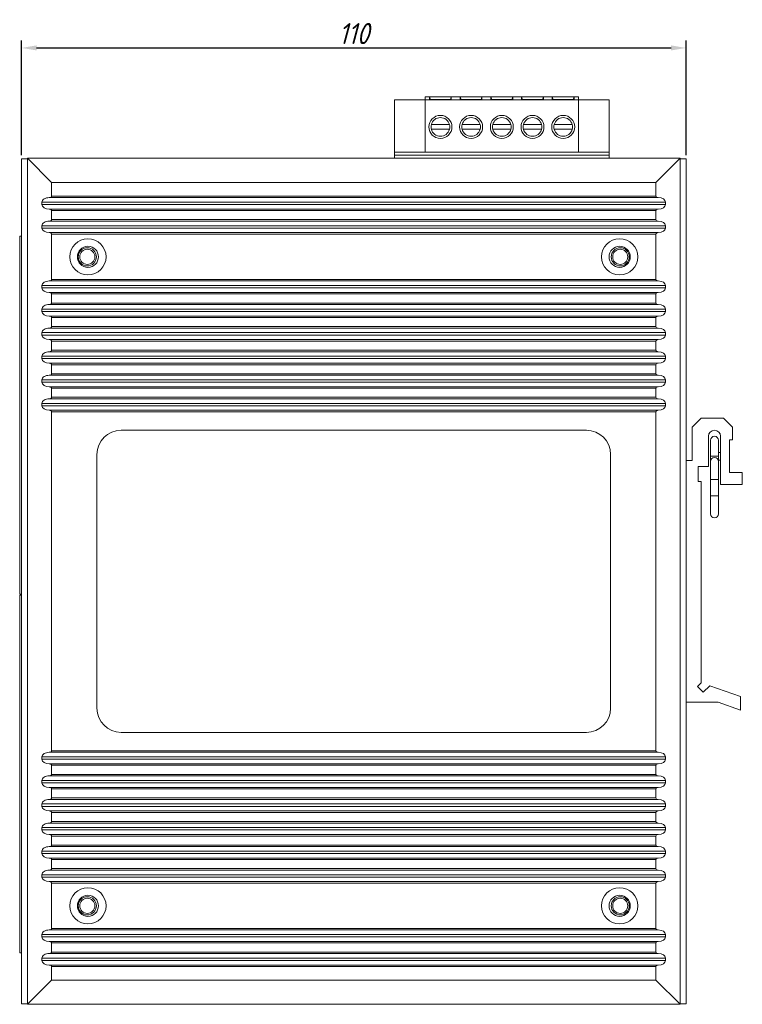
# Model space of a CAD drawing. Header units: millimetres. Extents: x -47 to 394, y -55 to 504.
# Tile 2 of 7: x -47 to 73, y 124 to 287. Entities that reach past the tile are written whole.
import ezdxf

# ---------------------------------------------------------------- set-up
doc = ezdxf.new("R2010")
doc.units = ezdxf.units.MM
doc.layers.get('0').update_dxf_attribs({"lineweight": 20})
doc.layers.add('DIM', color=3, linetype='Continuous', lineweight=20)
doc.styles.get("Standard").update_dxf_attribs({"font": 'gbeitc.shx', "height": 3.5})
doc.dimstyles.new('ISO-25', dxfattribs={"dimtxt": 2.5, "dimasz": 2.5, "dimexe": 1.25, "dimexo": 0.625, "dimtad": 1, "dimtxsty": 'Standard', "dimcen": 2.5, "dimadec": 0, "dimazin": 0, "dimtfac": 1, "dimtmove": 0, "dimatfit": 3, "dimfxl": 0, "dimarcsym": 0})

# ---------------------------------------------------------------- blocks, each defined once
blk = doc.blocks.new('*D75')
at = {"layer": 'Defpoints', "color": 0}
for p in [(63.43, 281.88), (-46.57, 263.51), (63.43, 263.51)]:
    blk.add_point(p, dxfattribs=at)
at = {"layer": 'DIM', "color": 0, "lineweight": -2}
for p, q in [((-46.57, 264.14), (-46.57, 283.13)), ((63.43, 264.14), (63.43, 283.13)), ((-44.07, 281.88), (60.93, 281.88))]:
    blk.add_line(p, q, dxfattribs=at)
at = {"layer": 'DIM', "color": 0}
for points in [[(-44.07, 282.3), (-44.07, 281.47), (-46.57, 281.88)], [(60.93, 282.3), (60.93, 281.47), (63.43, 281.88)]]:
    blk.add_solid(points, dxfattribs=at)
at = {"layer": 'DIM', "color": 0, "insert": (8.43, 284.26), "char_height": 3.5, "attachment_point": 5}
blk.add_mtext('110', dxfattribs=at)

msp = doc.modelspace()

# ---------------------------------------------------------------- linework, layer by layer
at = {"color": 7, "linetype": 'Continuous', "lineweight": 15}
for p, q in [((20.225, 273.813), (45.625, 273.813)), ((20.225, 273.313), (20.225, 273.813)), ((20.965, 273.804), (24.565, 273.804)), ((20.965, 273.339), (20.965, 273.804)), ((21.115, 273.339), (20.965, 273.804)), ((24.415, 273.339), (24.565, 273.804)), ((24.565, 273.804), (24.565, 273.339)), ((26.045, 273.804), (29.645, 273.804)), ((26.045, 273.339), (26.045, 273.804)), ((26.045, 273.804), (26.195, 273.339)), ((29.495, 273.339), (29.645, 273.804)), ((29.645, 273.804), (29.645, 273.339)), ((31.125, 273.804), (34.725, 273.804)), ((31.125, 273.339), (31.125, 273.804)), ((31.125, 273.804), (31.275, 273.339)), ((34.575, 273.339), (34.725, 273.804)), ((34.725, 273.804), (34.725, 273.339)), ((36.205, 273.804), (39.805, 273.804)), ((36.205, 273.339), (36.205, 273.804)), ((36.205, 273.804), (36.355, 273.339)), ((39.655, 273.339), (39.805, 273.804)), ((39.805, 273.804), (39.805, 273.339)), ((41.285, 273.804), (44.885, 273.804)), ((41.285, 273.339), (41.285, 273.804)), ((41.285, 273.804), (41.435, 273.339)), ((44.885, 273.804), (44.735, 273.339)), ((44.885, 273.804), (44.885, 273.339)), ((45.625, 273.313), (45.625, 273.813)), ((15.145, 264.613), (15.145, 273.313)), ((15.145, 273.313), (20.225, 273.313)), ((20.225, 264.613), (20.225, 273.313)), ((20.225, 273.313), (45.625, 273.313)), ((24.565, 273.339), (20.965, 273.339)), ((29.645, 273.339), (26.045, 273.339)), ((34.725, 273.339), (31.125, 273.339)), ((39.805, 273.339), (36.205, 273.339)), ((44.885, 273.339), (41.285, 273.339)), ((45.625, 264.613), (45.625, 273.313)), ((50.705, 273.313), (45.625, 273.313)), ((50.705, 264.613), (50.705, 273.313)), ((24.263, 269.213), (21.268, 269.213)), ((29.343, 269.213), (26.348, 269.213)), ((34.423, 269.213), (31.428, 269.213)), ((39.503, 269.213), (36.508, 269.213)), ((44.583, 269.213), (41.588, 269.213)), ((21.268, 268.413), (24.263, 268.413)), ((26.348, 268.413), (29.343, 268.413)), ((31.428, 268.413), (34.423, 268.413)), ((36.508, 268.413), (39.503, 268.413)), ((41.588, 268.413), (44.583, 268.413)), ((15.145, 264.113), (15.145, 264.613)), ((15.145, 264.613), (20.225, 264.613)), ((50.705, 264.113), (15.145, 264.113)), ((15.145, 263.613), (15.145, 264.113)), ((20.225, 264.613), (45.625, 264.613)), ((50.705, 264.613), (45.625, 264.613)), ((50.705, 264.113), (50.705, 264.613)), ((50.705, 263.613), (50.705, 264.113)), ((-46.575, 123.713), (-46.575, 263.513)), ((-46.575, 263.513), (-45.575, 263.513)), ((-45.575, 263.613), (-41.575, 259.613)), ((62.425, 263.613), (-45.575, 263.613)), ((-45.575, 123.613), (-45.575, 263.613)), ((58.425, 259.613), (62.425, 263.613)), ((62.425, 123.613), (62.425, 263.613)), ((62.425, 263.513), (63.425, 263.513)), ((63.425, 263.513), (63.425, 213.613)), ((58.425, 259.613), (-41.575, 259.613)), ((-41.575, 257.363), (-41.575, 259.613)), ((58.425, 257.363), (58.425, 259.613)), ((-43.175, 256.363), (-43.175, 255.963)), ((60.025, 256.363), (-43.175, 256.363)), ((-43.175, 255.963), (60.025, 255.963)), ((-41.975, 257.113), (58.825, 257.113)), ((-41.575, 257.363), (58.425, 257.363)), ((60.025, 255.963), (60.025, 256.363)), ((58.825, 255.213), (-41.975, 255.213)), ((-41.575, 253.463), (-41.575, 254.963)), ((58.425, 254.963), (-41.575, 254.963)), ((58.425, 253.463), (58.425, 254.963)), ((-41.975, 253.213), (58.825, 253.213)), ((-41.575, 253.463), (58.425, 253.463)), ((-43.175, 252.463), (-43.175, 252.063)), ((60.025, 252.463), (-43.175, 252.463)), ((-43.175, 252.063), (60.025, 252.063)), ((58.825, 251.313), (-41.975, 251.313)), ((-41.575, 243.563), (-41.575, 251.063)), ((58.425, 251.063), (-41.575, 251.063)), ((58.425, 243.563), (58.425, 251.063)), ((60.025, 252.063), (60.025, 252.463)), ((-46.865, 250.713), (-46.865, 191.513)), ((-46.575, 250.713), (-46.865, 250.713)), ((-41.975, 243.313), (58.825, 243.313)), ((-41.575, 243.563), (58.425, 243.563)), ((-43.175, 242.563), (-43.175, 242.163)), ((60.025, 242.563), (-43.175, 242.563)), ((-43.175, 242.163), (60.025, 242.163)), ((58.825, 241.413), (-41.975, 241.413)), ((58.425, 241.163), (-41.575, 241.163)), ((-41.575, 239.663), (-41.575, 241.163)), ((58.425, 239.663), (58.425, 241.163)), ((60.025, 242.163), (60.025, 242.563)), ((-41.575, 239.663), (58.425, 239.663)), ((-43.175, 238.663), (-43.175, 238.263)), ((60.025, 238.663), (-43.175, 238.663)), ((-43.175, 238.263), (60.025, 238.263)), ((-41.975, 239.413), (58.825, 239.413)), ((60.025, 238.263), (60.025, 238.663)), ((58.825, 237.513), (-41.975, 237.513)), ((-41.575, 235.763), (-41.575, 237.263)), ((58.425, 237.263), (-41.575, 237.263)), ((58.425, 235.763), (58.425, 237.263)), ((-43.175, 234.763), (-43.175, 234.363)), ((60.025, 234.763), (-43.175, 234.763)), ((-41.975, 235.513), (58.825, 235.513)), ((-41.575, 235.763), (58.425, 235.763)), ((60.025, 234.363), (60.025, 234.763)), ((-43.175, 234.363), (60.025, 234.363)), ((58.825, 233.613), (-41.975, 233.613)), ((58.425, 233.363), (-41.575, 233.363)), ((-41.575, 231.863), (-41.575, 233.363)), ((58.425, 231.863), (58.425, 233.363)), ((-41.975, 231.613), (58.825, 231.613)), ((-41.575, 231.863), (58.425, 231.863)), ((-43.175, 230.863), (-43.175, 230.463)), ((60.025, 230.863), (-43.175, 230.863)), ((-43.175, 230.463), (60.025, 230.463)), ((60.025, 230.463), (60.025, 230.863)), ((58.825, 229.713), (-41.975, 229.713)), ((58.425, 229.463), (-41.575, 229.463)), ((-41.575, 227.963), (-41.575, 229.463)), ((58.425, 227.963), (58.425, 229.463)), ((-43.175, 226.963), (-43.175, 226.563)), ((60.025, 226.963), (-43.175, 226.963)), ((-43.175, 226.563), (60.025, 226.563)), ((-41.975, 227.713), (58.825, 227.713)), ((-41.575, 227.963), (58.425, 227.963)), ((60.025, 226.563), (60.025, 226.963)), ((58.825, 225.813), (-41.975, 225.813)), ((-41.575, 224.063), (-41.575, 225.563)), ((58.425, 225.563), (-41.575, 225.563)), ((58.425, 224.063), (58.425, 225.563)), ((-41.975, 223.813), (58.825, 223.813)), ((-41.575, 224.063), (58.425, 224.063)), ((-43.175, 223.063), (-43.175, 222.663)), ((60.025, 223.063), (-43.175, 223.063)), ((-43.175, 222.663), (60.025, 222.663)), ((58.825, 221.913), (-41.975, 221.913)), ((-41.575, 165.563), (-41.575, 221.663)), ((58.425, 221.663), (-41.575, 221.663)), ((58.425, 165.563), (58.425, 221.663)), ((60.025, 222.663), (60.025, 223.063)), ((64.425, 219.113), (65.925, 220.613)), ((65.925, 220.613), (69.625, 220.613)), ((69.625, 220.613), (71.125, 219.113)), ((46.925, 218.613), (-30.075, 218.613)), ((64.425, 213.613), (64.425, 219.113)), ((71.125, 219.113), (71.125, 217.013)), ((67.125, 217.613), (67.125, 212.613)), ((67.475, 216.963), (67.475, 214.313)), ((68.775, 214.313), (68.775, 216.963)), ((69.125, 209.613), (69.125, 217.613)), ((71.125, 217.013), (70.625, 217.013)), ((70.625, 217.013), (70.625, 211.613)), ((-34.075, 214.613), (-34.075, 172.613)), ((50.925, 172.613), (50.925, 214.613)), ((63.425, 213.613), (64.425, 213.613)), ((63.425, 173.613), (63.425, 213.613)), ((67.475, 214.313), (67.475, 213.463)), ((67.475, 213.463), (67.475, 210.463)), ((69.125, 214.938), (68.775, 214.938)), ((68.775, 213.463), (68.775, 214.313)), ((68.775, 213.688), (69.125, 213.688)), ((68.775, 210.463), (68.775, 213.463)), ((67.125, 212.613), (65.425, 212.613)), ((65.425, 212.613), (65.425, 210.113)), ((67.475, 210.463), (67.475, 207.763)), ((68.775, 207.763), (68.775, 210.463)), ((70.625, 211.613), (72.725, 211.613)), ((72.725, 211.613), (72.725, 209.613)), ((65.425, 210.113), (65.925, 210.113)), ((65.925, 210.113), (65.925, 176.83)), ((72.725, 209.613), (69.125, 209.613)), ((67.475, 207.763), (67.475, 204.763)), ((68.775, 204.763), (68.775, 207.763)), ((-46.865, 191.513), (-46.575, 191.513)), ((-46.865, 191.313), (-46.865, 132.113)), ((-46.575, 191.313), (-46.865, 191.313)), ((65.925, 176.83), (65.31, 176.215)), ((65.31, 176.215), (66.257, 175.268)), ((66.257, 175.268), (67.325, 176.335)), ((67.325, 176.335), (72.425, 174.539)), ((72.425, 174.539), (72.425, 172.313)), ((68.734, 173.613), (63.425, 173.613)), ((63.425, 173.613), (63.425, 123.713)), ((72.425, 172.313), (68.734, 173.613)), ((-30.075, 168.613), (46.925, 168.613)), ((-41.975, 165.313), (58.825, 165.313)), ((-41.575, 165.563), (58.425, 165.563)), ((-43.175, 164.563), (-43.175, 164.163)), ((60.025, 164.563), (-43.175, 164.563)), ((-43.175, 164.163), (60.025, 164.163)), ((58.825, 163.413), (-41.975, 163.413)), ((58.425, 163.163), (-41.575, 163.163)), ((-41.575, 161.663), (-41.575, 163.163)), ((58.425, 161.663), (58.425, 163.163)), ((60.025, 164.163), (60.025, 164.563)), ((-41.975, 161.413), (58.825, 161.413)), ((-41.575, 161.663), (58.425, 161.663)), ((-43.175, 160.663), (-43.175, 160.263)), ((60.025, 160.663), (-43.175, 160.663)), ((-43.175, 160.263), (60.025, 160.263)), ((60.025, 160.263), (60.025, 160.663)), ((58.825, 159.513), (-41.975, 159.513)), ((-41.575, 157.763), (-41.575, 159.263)), ((58.425, 159.263), (-41.575, 159.263)), ((58.425, 157.763), (58.425, 159.263)), ((-43.175, 156.763), (-43.175, 156.363)), ((60.025, 156.763), (-43.175, 156.763)), ((-41.975, 157.513), (58.825, 157.513)), ((-41.575, 157.763), (58.425, 157.763)), ((60.025, 156.363), (60.025, 156.763)), ((-43.175, 156.363), (60.025, 156.363)), ((58.825, 155.613), (-41.975, 155.613)), ((58.425, 155.363), (-41.575, 155.363)), ((-41.575, 153.863), (-41.575, 155.363)), ((58.425, 153.863), (58.425, 155.363)), ((-41.975, 153.613), (58.825, 153.613)), ((-41.575, 153.863), (58.425, 153.863)), ((-43.175, 152.863), (-43.175, 152.463)), ((60.025, 152.863), (-43.175, 152.863)), ((-43.175, 152.463), (60.025, 152.463)), ((58.825, 151.713), (-41.975, 151.713)), ((60.025, 152.463), (60.025, 152.863)), ((58.425, 151.463), (-41.575, 151.463)), ((-41.575, 149.963), (-41.575, 151.463)), ((-41.575, 149.963), (58.425, 149.963)), ((58.425, 149.963), (58.425, 151.463)), ((-43.175, 148.963), (-43.175, 148.563)), ((60.025, 148.963), (-43.175, 148.963)), ((-43.175, 148.563), (60.025, 148.563)), ((-41.975, 149.713), (58.825, 149.713)), ((60.025, 148.563), (60.025, 148.963)), ((58.825, 147.813), (-41.975, 147.813)), ((58.425, 147.563), (-41.575, 147.563)), ((-41.575, 146.063), (-41.575, 147.563)), ((58.425, 146.063), (58.425, 147.563)), ((-43.175, 145.063), (-43.175, 144.663)), ((60.025, 145.063), (-43.175, 145.063)), ((-41.975, 145.813), (58.825, 145.813)), ((-41.575, 146.063), (58.425, 146.063)), ((60.025, 144.663), (60.025, 145.063)), ((-43.175, 144.663), (60.025, 144.663)), ((58.825, 143.913), (-41.975, 143.913)), ((58.425, 143.663), (-41.575, 143.663)), ((-41.575, 136.163), (-41.575, 143.663)), ((58.425, 136.163), (58.425, 143.663)), ((-41.975, 135.913), (58.825, 135.913)), ((-41.575, 136.163), (58.425, 136.163)), ((-43.175, 135.163), (-43.175, 134.763)), ((60.025, 135.163), (-43.175, 135.163)), ((-43.175, 134.763), (60.025, 134.763)), ((58.825, 134.013), (-41.975, 134.013)), ((-41.575, 132.263), (-41.575, 133.763)), ((58.425, 133.763), (-41.575, 133.763)), ((58.425, 132.263), (58.425, 133.763)), ((60.025, 134.763), (60.025, 135.163)), ((-46.865, 132.113), (-46.575, 132.113)), ((-41.975, 132.013), (58.825, 132.013)), ((-41.575, 132.263), (58.425, 132.263)), ((-43.175, 131.263), (-43.175, 130.863)), ((60.025, 131.263), (-43.175, 131.263)), ((-43.175, 130.863), (60.025, 130.863)), ((60.025, 130.863), (60.025, 131.263)), ((58.825, 130.113), (-41.975, 130.113)), ((-41.575, 127.613), (-41.575, 129.863)), ((58.425, 129.863), (-41.575, 129.863)), ((58.425, 127.613), (58.425, 129.863)), ((-41.575, 127.613), (-45.575, 123.613)), ((58.425, 127.613), (-41.575, 127.613)), ((62.425, 123.613), (58.425, 127.613)), ((-45.575, 123.713), (-46.575, 123.713)), ((62.425, 123.613), (-45.575, 123.613)), ((63.425, 123.713), (62.425, 123.713))]:
    msp.add_line(p, q, dxfattribs=at)
at = {"color": 8, "linetype": 'Continuous', "lineweight": 15}
for p, q in [((68.775, 214.313), (67.475, 214.313)), ((67.475, 210.463), (68.125, 210.463)), ((68.125, 210.463), (68.775, 210.463)), ((67.475, 207.763), (68.125, 207.763)), ((68.125, 207.763), (68.775, 207.763))]:
    msp.add_line(p, q, dxfattribs=at)
at = {"color": 7, "linetype": 'Continuous', "lineweight": 15}
for centre, radius in [((22.765, 268.813), 1.9), ((27.845, 268.813), 1.9), ((32.925, 268.813), 1.9), ((38.005, 268.813), 1.9), ((43.085, 268.813), 1.9), ((-35.575, 247.313), 3), ((52.425, 247.313), 3), ((-35.575, 247.313), 1.75), ((-35.675, 247.313), 1.5), ((-35.675, 247.313), 1.25), ((52.425, 247.313), 1.75), ((52.525, 247.313), 1.5), ((52.525, 247.313), 1.25), ((-35.575, 139.913), 3), ((52.425, 139.913), 3), ((-35.575, 139.913), 1.75), ((-35.675, 139.913), 1.5), ((-35.675, 139.913), 1.25), ((52.425, 139.913), 1.75), ((52.525, 139.913), 1.5), ((52.525, 139.913), 1.25)]:
    msp.add_circle(centre, radius, dxfattribs=at)
for centre, radius, start, end in [((22.765, 268.813), 1.55, 165.04475, 194.95525), ((22.765, 268.813), 1.55, 14.95525, 165.04475), ((22.765, 268.813), 1.55, 345.04475, 14.95525), ((27.845, 268.813), 1.55, 165.04475, 194.95525), ((27.845, 268.813), 1.55, 14.95525, 165.04475), ((27.845, 268.813), 1.55, 345.04475, 14.95525), ((32.925, 268.813), 1.55, 165.04475, 194.95525), ((32.925, 268.813), 1.55, 14.95525, 165.04475), ((32.925, 268.813), 1.55, 345.04475, 14.95525), ((38.005, 268.813), 1.55, 165.04475, 194.95525), ((38.005, 268.813), 1.55, 14.95525, 165.04475), ((38.005, 268.813), 1.55, 345.04475, 14.95525), ((43.085, 268.813), 1.55, 165.04475, 194.95525), ((43.085, 268.813), 1.55, 14.95525, 165.04475), ((43.085, 268.813), 1.55, 345.04475, 14.95525), ((22.765, 268.813), 1.55, 194.95525, 345.04475), ((27.845, 268.813), 1.55, 194.95525, 345.04475), ((32.925, 268.813), 1.55, 194.95525, 345.04475), ((38.005, 268.813), 1.55, 194.95525, 345.04475), ((43.085, 268.813), 1.55, 194.95525, 345.04475), ((-30.075, 214.613), 4, 90, 180), ((46.925, 214.613), 4, 0, 90), ((68.125, 217.613), 1, 0, 180), ((68.125, 216.963), 0.65, 0, 180), ((68.125, 213.463), 0.65, 90, 180), ((68.125, 213.463), 0.65, 0, 90), ((68.125, 204.763), 0.65, 180, 0), ((-30.075, 172.613), 4, 180, 270), ((46.925, 172.613), 4, 270, 0)]:
    msp.add_arc(centre, radius, start, end, dxfattribs=at)
for centre, major_axis, start_param, end_param in [((-41.975, 256.363), (1.2, 0), 1.5707963, 3.1415927), ((-41.975, 255.963), (1.2, 0), 3.1415927, 4.712389), ((-41.975, 257.363), (0.4, 0), 4.712389, 6.2831853), ((58.825, 257.363), (0.4, 0), 3.1415927, 4.712389), ((58.825, 256.363), (1.2, 0), 0, 1.5707963), ((58.825, 255.963), (1.2, 0), 4.712389, 6.2831853), ((-41.975, 254.963), (0.4, 0), 0, 1.5707963), ((58.825, 254.963), (0.4, 0), 1.5707963, 3.1415927), ((-41.975, 252.463), (1.2, 0), 1.5707963, 3.1415927), ((-41.975, 253.463), (0.4, 0), 4.712389, 6.2831853), ((58.825, 253.463), (0.4, 0), 3.1415927, 4.712389), ((58.825, 252.463), (1.2, 0), 0, 1.5707963), ((-41.975, 252.063), (1.2, 0), 3.1415927, 4.712389), ((-41.975, 251.063), (0.4, 0), 0, 1.5707963), ((58.825, 251.063), (0.4, 0), 1.5707963, 3.1415927), ((58.825, 252.063), (1.2, 0), 4.712389, 6.2831853), ((-41.975, 242.563), (1.2, 0), 1.5707963, 3.1415927), ((-41.975, 243.563), (0.4, 0), 4.712389, 6.2831853), ((58.825, 243.563), (0.4, 0), 3.1415927, 4.712389), ((58.825, 242.563), (1.2, 0), 0, 1.5707963), ((-41.975, 242.163), (1.2, 0), 3.1415927, 4.712389), ((-41.975, 241.163), (0.4, 0), 0, 1.5707963), ((58.825, 241.163), (0.4, 0), 1.5707963, 3.1415927), ((58.825, 242.163), (1.2, 0), 4.712389, 6.2831853), ((-41.975, 239.663), (0.4, 0), 4.712389, 6.2831853), ((58.825, 239.663), (0.4, 0), 3.1415927, 4.712389), ((-41.975, 238.663), (1.2, 0), 1.5707963, 3.1415927), ((-41.975, 238.263), (1.2, 0), 3.1415927, 4.712389), ((58.825, 238.663), (1.2, 0), 0, 1.5707963), ((58.825, 238.263), (1.2, 0), 4.712389, 6.2831853), ((-41.975, 237.263), (0.4, 0), 0, 1.5707963), ((58.825, 237.263), (0.4, 0), 1.5707963, 3.1415927), ((-41.975, 234.763), (1.2, 0), 1.5707963, 3.1415927), ((-41.975, 235.763), (0.4, 0), 4.712389, 6.2831853), ((58.825, 235.763), (0.4, 0), 3.1415927, 4.712389), ((58.825, 234.763), (1.2, 0), 0, 1.5707963), ((-41.975, 234.363), (1.2, 0), 3.1415927, 4.712389), ((-41.975, 233.363), (0.4, 0), 0, 1.5707963), ((58.825, 233.363), (0.4, 0), 1.5707963, 3.1415927), ((58.825, 234.363), (1.2, 0), 4.712389, 6.2831853), ((-41.975, 230.863), (1.2, 0), 1.5707963, 3.1415927), ((-41.975, 231.863), (0.4, 0), 4.712389, 6.2831853), ((58.825, 231.863), (0.4, 0), 3.1415927, 4.712389), ((58.825, 230.863), (1.2, 0), 0, 1.5707963), ((-41.975, 230.463), (1.2, 0), 3.1415927, 4.712389), ((58.825, 230.463), (1.2, 0), 4.712389, 6.2831853), ((-41.975, 229.463), (0.4, 0), 0, 1.5707963), ((58.825, 229.463), (0.4, 0), 1.5707963, 3.1415927), ((-41.975, 226.963), (1.2, 0), 1.5707963, 3.1415927), ((-41.975, 226.563), (1.2, 0), 3.1415927, 4.712389), ((-41.975, 227.963), (0.4, 0), 4.712389, 6.2831853), ((58.825, 227.963), (0.4, 0), 3.1415927, 4.712389), ((58.825, 226.963), (1.2, 0), 0, 1.5707963), ((58.825, 226.563), (1.2, 0), 4.712389, 6.2831853), ((-41.975, 225.563), (0.4, 0), 0, 1.5707963), ((58.825, 225.563), (0.4, 0), 1.5707963, 3.1415927), ((-41.975, 223.063), (1.2, 0), 1.5707963, 3.1415927), ((-41.975, 224.063), (0.4, 0), 4.712389, 6.2831853), ((58.825, 224.063), (0.4, 0), 3.1415927, 4.712389), ((58.825, 223.063), (1.2, 0), 0, 1.5707963), ((-41.975, 222.663), (1.2, 0), 3.1415927, 4.712389), ((-41.975, 221.663), (0.4, 0), 0, 1.5707963), ((58.825, 221.663), (0.4, 0), 1.5707963, 3.1415927), ((58.825, 222.663), (1.2, 0), 4.712389, 6.2831853), ((-41.975, 164.563), (1.2, 0), 1.5707963, 3.1415927), ((-41.975, 165.563), (0.4, 0), 4.712389, 6.2831853), ((58.825, 165.563), (0.4, 0), 3.1415927, 4.712389), ((58.825, 164.563), (1.2, 0), 0, 1.5707963), ((-41.975, 164.163), (1.2, 0), 3.1415927, 4.712389), ((-41.975, 163.163), (0.4, 0), 0, 1.5707963), ((58.825, 163.163), (0.4, 0), 1.5707963, 3.1415927), ((58.825, 164.163), (1.2, 0), 4.712389, 6.2831853), ((-41.975, 160.663), (1.2, 0), 1.5707963, 3.1415927), ((-41.975, 161.663), (0.4, 0), 4.712389, 6.2831853), ((58.825, 161.663), (0.4, 0), 3.1415927, 4.712389), ((58.825, 160.663), (1.2, 0), 0, 1.5707963), ((-41.975, 160.263), (1.2, 0), 3.1415927, 4.712389), ((58.825, 160.263), (1.2, 0), 4.712389, 6.2831853), ((-41.975, 159.263), (0.4, 0), 0, 1.5707963), ((58.825, 159.263), (0.4, 0), 1.5707963, 3.1415927), ((-41.975, 156.763), (1.2, 0), 1.5707963, 3.1415927), ((-41.975, 157.763), (0.4, 0), 4.712389, 6.2831853), ((58.825, 157.763), (0.4, 0), 3.1415927, 4.712389), ((58.825, 156.763), (1.2, 0), 0, 1.5707963), ((-41.975, 156.363), (1.2, 0), 3.1415927, 4.712389), ((-41.975, 155.363), (0.4, 0), 0, 1.5707963), ((58.825, 155.363), (0.4, 0), 1.5707963, 3.1415927), ((58.825, 156.363), (1.2, 0), 4.712389, 6.2831853), ((-41.975, 152.863), (1.2, 0), 1.5707963, 3.1415927), ((-41.975, 153.863), (0.4, 0), 4.712389, 6.2831853), ((58.825, 153.863), (0.4, 0), 3.1415927, 4.712389), ((58.825, 152.863), (1.2, 0), 0, 1.5707963), ((-41.975, 152.463), (1.2, 0), 3.1415927, 4.712389), ((-41.975, 151.463), (0.4, 0), 0, 1.5707963), ((58.825, 151.463), (0.4, 0), 1.5707963, 3.1415927), ((58.825, 152.463), (1.2, 0), 4.712389, 6.2831853), ((-41.975, 149.963), (0.4, 0), 4.712389, 6.2831853), ((58.825, 149.963), (0.4, 0), 3.1415927, 4.712389), ((-41.975, 148.963), (1.2, 0), 1.5707963, 3.1415927), ((-41.975, 148.563), (1.2, 0), 3.1415927, 4.712389), ((58.825, 148.963), (1.2, 0), 0, 1.5707963), ((58.825, 148.563), (1.2, 0), 4.712389, 6.2831853), ((-41.975, 147.563), (0.4, 0), 0, 1.5707963), ((58.825, 147.563), (0.4, 0), 1.5707963, 3.1415927), ((-41.975, 145.063), (1.2, 0), 1.5707963, 3.1415927), ((-41.975, 146.063), (0.4, 0), 4.712389, 6.2831853), ((58.825, 146.063), (0.4, 0), 3.1415927, 4.712389), ((58.825, 145.063), (1.2, 0), 0, 1.5707963), ((-41.975, 144.663), (1.2, 0), 3.1415927, 4.712389), ((-41.975, 143.663), (0.4, 0), 0, 1.5707963), ((58.825, 143.663), (0.4, 0), 1.5707963, 3.1415927), ((58.825, 144.663), (1.2, 0), 4.712389, 6.2831853), ((-41.975, 135.163), (1.2, 0), 1.5707963, 3.1415927), ((-41.975, 136.163), (0.4, 0), 4.712389, 6.2831853), ((58.825, 136.163), (0.4, 0), 3.1415927, 4.712389), ((58.825, 135.163), (1.2, 0), 0, 1.5707963), ((-41.975, 134.763), (1.2, 0), 3.1415927, 4.712389), ((-41.975, 133.763), (0.4, 0), 0, 1.5707963), ((58.825, 133.763), (0.4, 0), 1.5707963, 3.1415927), ((58.825, 134.763), (1.2, 0), 4.712389, 6.2831853), ((-41.975, 131.263), (1.2, 0), 1.5707963, 3.1415927), ((-41.975, 132.263), (0.4, 0), 4.712389, 6.2831853), ((58.825, 132.263), (0.4, 0), 3.1415927, 4.712389), ((58.825, 131.263), (1.2, 0), 0, 1.5707963), ((-41.975, 130.863), (1.2, 0), 3.1415927, 4.712389), ((58.825, 130.863), (1.2, 0), 4.712389, 6.2831853), ((-41.975, 129.863), (0.4, 0), 0, 1.5707963), ((58.825, 129.863), (0.4, 0), 1.5707963, 3.1415927)]:
    msp.add_ellipse(centre, major_axis=major_axis, ratio=0.625, start_param=start_param, end_param=end_param, dxfattribs=at)

# ---------------------------------------------------------------- dimensions: what is measured, and where the dimension line sits
at = {"layer": 'DIM'}
dim = msp.add_linear_dim(base=(63.425, 281.885), p1=(-46.575, 263.513), p2=(63.425, 263.513), dimstyle='ISO-25', dxfattribs=at)
dim.commit()
dim.dimension.update_dxf_attribs({"geometry": '*D75', "text_midpoint": (8.425, 284.26)})

doc.saveas('drawing.dxf')
